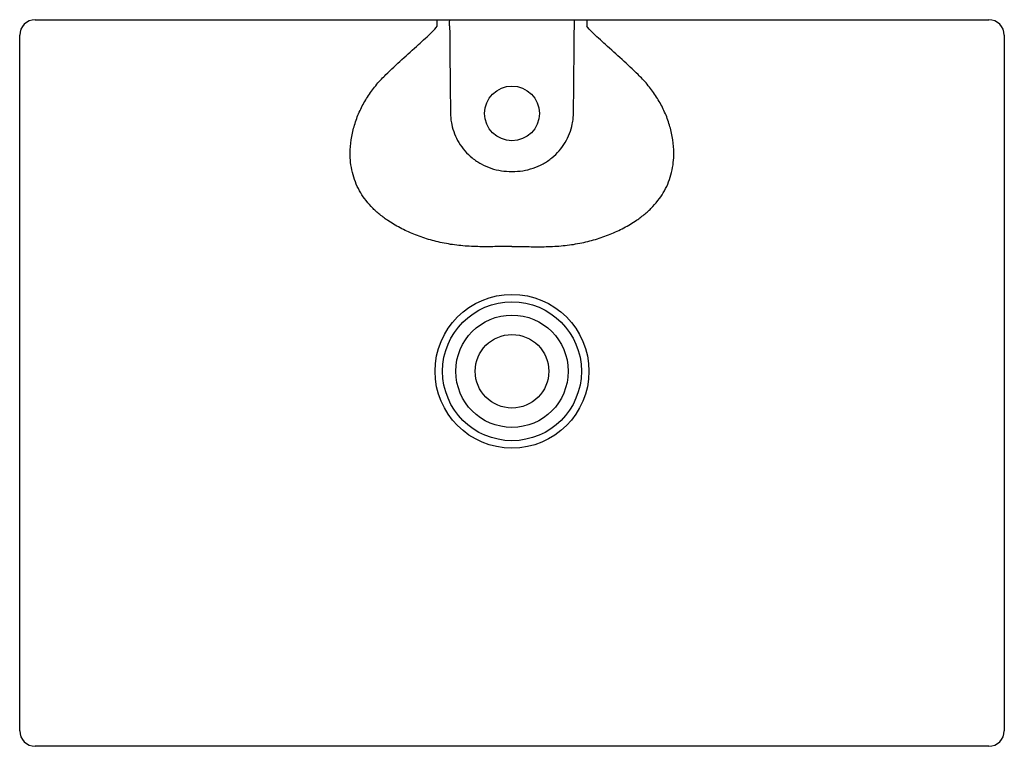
# Model space of a CAD drawing. Header units: millimetres. Extents: x 4584.059 to 4584.689, y 2350.617 to 2351.082.
import ezdxf

# ---------------------------------------------------------------- set-up
doc = ezdxf.new("R2010")
doc.units = ezdxf.units.MM
doc.layers.add('SANINDUSA', color=3, linetype='Continuous')

msp = doc.modelspace()

# ---------------------------------------------------------------- linework, layer by layer
at = {"layer": 'SANINDUSA'}
for p, q in [((4584.06943, 2351.08168), (4584.08943, 2351.08168)), ((4584.33457, 2351.08168), (4584.41429, 2351.08168)), ((4584.65943, 2351.08168), (4584.67943, 2351.08168)), ((4584.05943, 2350.62668), (4584.05943, 2351.07168)), ((4584.68943, 2351.07168), (4584.68943, 2350.62668)), ((4584.67943, 2350.61668), (4584.06943, 2350.61668))]:
    msp.add_line(p, q, dxfattribs=at)
for centre, radius in [((4584.37443, 2351.02168), 0.0175), ((4584.37443, 2350.85668), 0.04921), ((4584.37443, 2350.85668), 0.04444), ((4584.37443, 2350.85668), 0.03595), ((4584.37443, 2350.85668), 0.02353)]:
    msp.add_circle(centre, radius, dxfattribs=at)
for centre, radius, start, end in [((4584.06943, 2351.07168), 0.01, 90, 180), ((4582.04429, 2351.0786), 2.28232, 359.97351, 0.07729), ((4586.70457, 2351.0786), 2.28232, 179.92271, 180.02649), ((4584.67943, 2351.07168), 0.01, 0, 90), ((4584.06943, 2350.62668), 0.01, 180, 270), ((4584.67943, 2350.62668), 0.01, 270, 0)]:
    msp.add_arc(centre, radius, start, end, dxfattribs=at)
for points in [[(4584.08943, 2351.08168), (4584.32661, 2351.08168)], [(4584.32661, 2351.08168), (4584.33457, 2351.08168)], [(4584.41429, 2351.08168), (4584.42225, 2351.08168)], [(4584.42225, 2351.08168), (4584.65943, 2351.08168)]]:
    msp.add_open_spline(points, degree=1, dxfattribs=at)
for points, knots in [([(4584.33454, 2351.07768), (4584.33454, 2351.07813), (4584.33454, 2351.07903), (4584.33454, 2351.08022), (4584.33455, 2351.08113), (4584.33456, 2351.08158), (4584.33457, 2351.08167), (4584.33457, 2351.08168), (4584.33457, 2351.08168)], [0, 0, 0, 0, 0.214576, 0.429123, 0.643692, 0.858346, 0.987209, 1, 1, 1, 1]), ([(4584.41433, 2351.07768), (4584.41433, 2351.07813), (4584.41433, 2351.07903), (4584.41432, 2351.08022), (4584.41431, 2351.08113), (4584.4143, 2351.08158), (4584.41429, 2351.08167), (4584.41429, 2351.08168), (4584.41429, 2351.08168)], [0, 0, 0, 0, 0.214576, 0.429123, 0.643692, 0.858346, 0.987209, 1, 1, 1, 1]), ([(4584.29374, 2351.04653), (4584.29715, 2351.04977), (4584.30398, 2351.05625), (4584.31255, 2351.06388), (4584.319, 2351.06976), (4584.32316, 2351.07355), (4584.32554, 2351.0763), (4584.32661, 2351.07754)], [0, 0, 0, 0, 0.3141752, 0.6290698, 0.7602912, 0.8916091, 1, 1, 1, 1]), ([(4584.33454, 2351.07768), (4584.33455, 2351.07304), (4584.3346, 2351.06841), (4584.33468, 2351.05915), (4584.33473, 2351.05451), (4584.33487, 2351.04062), (4584.33496, 2351.03135), (4584.33506, 2351.02209)], [0, 0, 0, 0, 0.25, 0.25, 0.5, 0.5, 1, 1, 1, 1]), ([(4584.4138, 2351.02209), (4584.4139, 2351.03135), (4584.41399, 2351.04062), (4584.41413, 2351.05451), (4584.41418, 2351.05915), (4584.41426, 2351.06841), (4584.41431, 2351.07304), (4584.41433, 2351.07768)], [0, 0, 0, 0, 0.5, 0.5, 0.75, 0.75, 1, 1, 1, 1]), ([(4584.45512, 2351.04653), (4584.45171, 2351.04977), (4584.44488, 2351.05625), (4584.43631, 2351.06388), (4584.42986, 2351.06976), (4584.4257, 2351.07355), (4584.42332, 2351.0763), (4584.42225, 2351.07754)], [0, 0, 0, 0, 0.3141752, 0.6290698, 0.7602912, 0.8916091, 1, 1, 1, 1]), ([(4584.37443, 2350.93653), (4584.37077, 2350.9365), (4584.36346, 2350.93644), (4584.35251, 2350.93632), (4584.34165, 2350.93691), (4584.33106, 2350.93844), (4584.32099, 2350.94092), (4584.31155, 2350.94427), (4584.30274, 2350.94833), (4584.29531, 2350.95277), (4584.28918, 2350.95737), (4584.28424, 2350.96199), (4584.2801, 2350.96692), (4584.27671, 2350.97222), (4584.27409, 2350.97783), (4584.27218, 2350.98393), (4584.2711, 2350.9901), (4584.27074, 2350.99704), (4584.27132, 2351.00472), (4584.27316, 2351.01323), (4584.2761, 2351.02151), (4584.28009, 2351.02943), (4584.28501, 2351.03687), (4584.28971, 2351.04252), (4584.29279, 2351.04559), (4584.29374, 2351.04653)], [0, 0, 0, 0, 0.053253, 0.106483, 0.159687, 0.213074, 0.26626, 0.317852, 0.369573, 0.421142, 0.459007, 0.496949, 0.534769, 0.568204, 0.60408, 0.640081, 0.675963, 0.708582, 0.754391, 0.800412, 0.846246, 0.890865, 0.935661, 0.980294, 1, 1, 1, 1]), ([(4584.37443, 2350.93653), (4584.37809, 2350.9365), (4584.3854, 2350.93644), (4584.39635, 2350.93632), (4584.40721, 2350.93691), (4584.4178, 2350.93844), (4584.42787, 2350.94092), (4584.43731, 2350.94427), (4584.44612, 2350.94833), (4584.45355, 2350.95277), (4584.45969, 2350.95737), (4584.46462, 2350.96199), (4584.46876, 2350.96692), (4584.47215, 2350.97222), (4584.47478, 2350.97783), (4584.47668, 2350.98393), (4584.47776, 2350.9901), (4584.47812, 2350.99704), (4584.47754, 2351.00472), (4584.4757, 2351.01323), (4584.47276, 2351.02151), (4584.46877, 2351.02943), (4584.46385, 2351.03687), (4584.45915, 2351.04252), (4584.45607, 2351.04559), (4584.45512, 2351.04653)], [0, 0, 0, 0, 0.053253, 0.106483, 0.159687, 0.213074, 0.26626, 0.317852, 0.369573, 0.421142, 0.459007, 0.496949, 0.534769, 0.568204, 0.60408, 0.640081, 0.675963, 0.708582, 0.754391, 0.800412, 0.846246, 0.890865, 0.935661, 0.980294, 1, 1, 1, 1]), ([(4584.33506, 2351.02209), (4584.33511, 2351.02084), (4584.3352, 2351.01836), (4584.33594, 2351.01383), (4584.33749, 2351.0086), (4584.34031, 2351.00285), (4584.34414, 2350.9976), (4584.34895, 2350.99295), (4584.35461, 2350.9892), (4584.36091, 2350.98646), (4584.36759, 2350.98478), (4584.37215, 2350.98457), (4584.37443, 2350.98447)], [0, 0, 0, 0, 0.061555, 0.12311, 0.227026, 0.330934, 0.439219, 0.547505, 0.660785, 0.774108, 0.887027, 1, 1, 1, 1]), ([(4584.37443, 2350.98447), (4584.37672, 2350.98457), (4584.38131, 2350.98478), (4584.38803, 2350.98648), (4584.39437, 2350.98926), (4584.40004, 2350.99305), (4584.40483, 2350.99772), (4584.40863, 2351.00299), (4584.41142, 2351.00875), (4584.41295, 2351.01396), (4584.41366, 2351.01844), (4584.41375, 2351.02087), (4584.4138, 2351.02209)], [0, 0, 0, 0, 0.113655, 0.227256, 0.34127, 0.45524, 0.563458, 0.671676, 0.775577, 0.879485, 0.939742, 1, 1, 1, 1])]:
    msp.add_open_spline(points, degree=3, knots=knots, dxfattribs=at)

doc.saveas('drawing.dxf')
